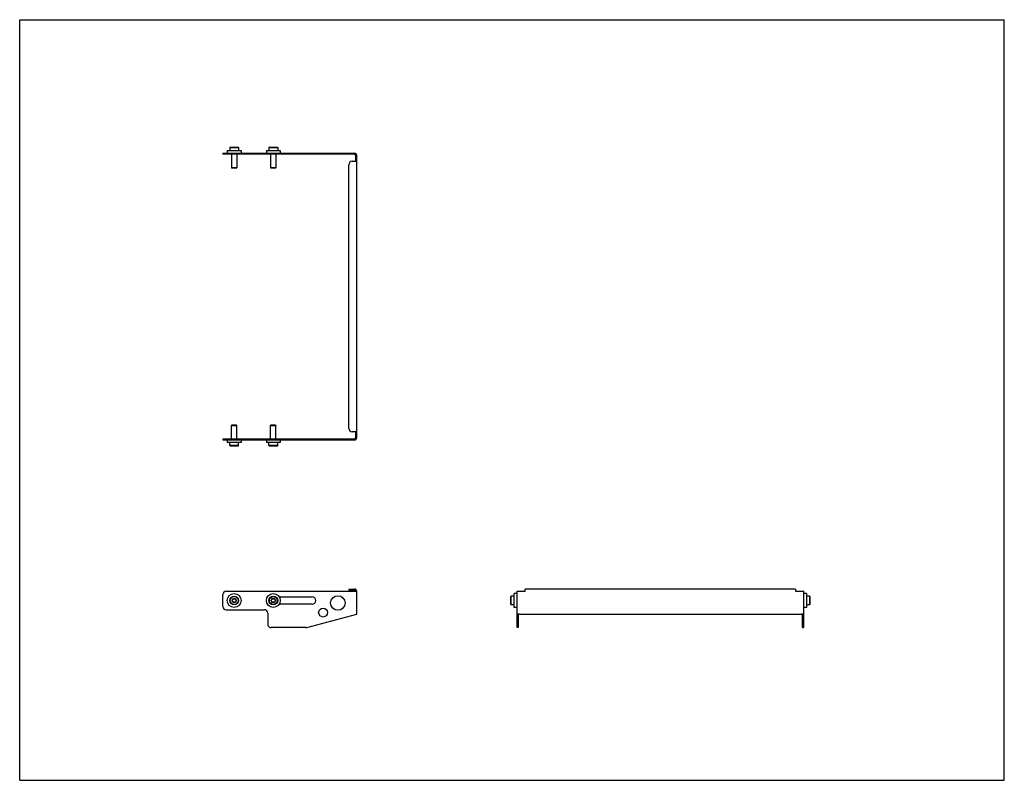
# Model space of a CAD drawing. Header units: inches. Extents: x 0 to 44, y 0 to 34.
import ezdxf

# ---------------------------------------------------------------- set-up
doc = ezdxf.new("R2010")
doc.units = ezdxf.units.IN
doc.header["$LTSCALE"] = 2.42
doc.header["$MEASUREMENT"] = 0
doc.layers.get('0').update_dxf_attribs({"linetype": 'CONTINUOUS'})
for name, color, linetype in [('207125_207125_12_BL0', 7, 'CONTINUOUS'), ('605279P_BL4', 7, 'CONTINUOUS'), ('605279P_BL5', 7, 'CONTINUOUS'), ('605279P_BL7', 7, 'CONTINUOUS'), ('605279P_BL8', 7, 'CONTINUOUS'), ('9506XXM_950620M_BL1', 7, 'CONTINUOUS'), ('9506XXM_950620M_BL2', 7, 'CONTINUOUS'), ('9506XXM_950620M_BL3', 7, 'CONTINUOUS'), ('9506XXM_950620M_BL6', 7, 'CONTINUOUS')]:
    doc.layers.add(name, color=color, linetype=linetype)

# ---------------------------------------------------------------- blocks, each defined once
blk = doc.blocks.new('207125_207125_12_BL0', base_point=(22.059, 17.427))
at = {"layer": '207125_207125_12_BL0', "color": 7, "linetype": 'CONTINUOUS'}
for p, q in [((9.083, 28.03), (9.083, 27.982)), ((9.083, 28.03), (14.963, 28.03)), ((14.963, 27.982), (9.083, 27.982)), ((15.011, 27.934), (15.011, 27.669)), ((15.059, 15.315), (15.059, 27.934)), ((14.709, 15.729), (14.709, 27.519)), ((14.859, 27.669), (15.059, 27.669)), ((15.059, 15.579), (14.859, 15.579)), ((15.011, 15.579), (15.011, 15.315)), ((9.083, 15.267), (14.963, 15.267)), ((9.083, 15.267), (9.083, 15.219)), ((9.083, 15.219), (14.963, 15.219)), ((9.233, 8.45), (15.059, 8.45)), ((14.709, 8.546), (14.963, 8.546)), ((14.709, 8.546), (14.709, 8.498)), ((14.963, 8.498), (14.709, 8.498)), ((15.059, 7.427), (15.059, 8.45)), ((22.224, 6.825), (22.224, 8.45)), ((22.224, 8.45), (22.584, 8.45)), ((22.584, 8.45), (22.584, 8.546)), ((34.674, 8.546), (22.584, 8.546)), ((34.674, 8.546), (34.674, 8.45)), ((34.674, 8.45), (35.035, 8.45)), ((35.035, 6.825), (35.035, 8.45)), ((9.083, 7.775), (9.083, 8.3)), ((11.67, 8.2), (13.07, 8.2)), ((9.233, 7.625), (10.934, 7.625)), ((13.07, 7.875), (11.67, 7.875)), ((11.084, 7.475), (11.084, 6.975)), ((12.828, 6.83), (15.059, 7.427)), ((22.272, 7.402), (22.272, 6.825)), ((22.32, 7.427), (34.939, 7.427)), ((34.939, 7.415), (22.32, 7.415)), ((34.987, 6.825), (34.987, 7.402)), ((12.789, 6.825), (11.234, 6.825)), ((22.272, 6.825), (22.224, 6.825)), ((34.987, 6.825), (35.035, 6.825))]:
    blk.add_line(p, q, dxfattribs=at)
for centre, radius in [((14.218, 7.927), 0.325), ((13.56, 7.5), 0.2)]:
    blk.add_circle(centre, radius, dxfattribs=at)
for centre, radius, start, end in [((14.963, 27.934), 0.096, 0, 90), ((14.963, 27.934), 0.048, 0, 90), ((14.859, 27.519), 0.15, 90, 180), ((14.859, 15.729), 0.15, 180, 270), ((14.963, 15.315), 0.096, 270, 360), ((14.963, 15.315), 0.048, 270, 360), ((9.233, 8.3), 0.15, 90, 180), ((14.963, 8.45), 0.096, 0, 90), ((14.963, 8.45), 0.048, 0, 90), ((11.67, 8.15), 0.05, 90, 176.5737), ((11.67, 7.925), 0.05, 183.2877, 270), ((13.07, 8.037), 0.163, 270, 90), ((9.233, 7.775), 0.15, 180, 270), ((10.934, 7.475), 0.15, 0, 90), ((11.234, 6.975), 0.15, 180, 270), ((12.789, 6.975), 0.15, 270, 285)]:
    blk.add_arc(centre, radius, start, end, dxfattribs=at)
for centre, major_axis, start_param, end_param in [((22.32, 7.402), (0.096, 0), 1.570796, 3.141593), ((22.32, 7.402), (0.048, 0), 1.570796, 3.141593), ((34.939, 7.402), (0.096, 0), 0, 1.570796), ((34.939, 7.402), (0.048, 0), 0, 1.570796)]:
    blk.add_ellipse(centre, major_axis=major_axis, ratio=0.267949, start_param=start_param, end_param=end_param, dxfattribs=at)
blk = doc.blocks.new('9506XXM_950620M_BL1', base_point=(9.583, 11.863))
at = {"layer": '9506XXM_950620M_BL1', "color": 7, "linetype": 'CONTINUOUS'}
for p, q in [((9.484, 15.886), (9.465, 15.866)), ((9.465, 15.866), (9.701, 15.866)), ((9.465, 15.267), (9.465, 15.866)), ((9.484, 15.886), (9.681, 15.886)), ((9.681, 15.886), (9.701, 15.866)), ((9.701, 15.267), (9.701, 15.866)), ((9.386, 14.961), (9.386, 15.099)), ((9.78, 14.961), (9.386, 14.961)), ((9.406, 14.941), (9.386, 14.961)), ((9.76, 14.941), (9.78, 14.961)), ((9.78, 14.961), (9.78, 15.099)), ((9.76, 14.941), (9.406, 14.941)), ((9.492, 8.037), (9.537, 8.116)), ((9.537, 7.958), (9.492, 8.037)), ((9.537, 8.116), (9.628, 8.116)), ((9.628, 7.958), (9.537, 7.958)), ((9.628, 8.116), (9.674, 8.037)), ((9.674, 8.037), (9.628, 7.958))]:
    blk.add_line(p, q, dxfattribs=at)
for radius in [0.197, 0.177, 0.0909]:
    blk.add_circle((9.583, 8.037), radius, dxfattribs=at)
blk = doc.blocks.new('9506XXM_950620M_BL2', base_point=(16.62, 11.863))
at = {"layer": '9506XXM_950620M_BL2', "color": 7, "linetype": 'CONTINUOUS'}
for p, q in [((11.234, 15.886), (11.215, 15.866)), ((11.215, 15.866), (11.451, 15.866)), ((11.215, 15.267), (11.215, 15.866)), ((11.234, 15.886), (11.431, 15.886)), ((11.431, 15.886), (11.451, 15.866)), ((11.451, 15.267), (11.451, 15.866)), ((11.136, 14.961), (11.136, 15.099)), ((11.53, 14.961), (11.136, 14.961)), ((11.156, 14.941), (11.136, 14.961)), ((11.51, 14.941), (11.53, 14.961)), ((11.53, 14.961), (11.53, 15.099)), ((11.51, 14.941), (11.156, 14.941)), ((11.242, 8.037), (11.287, 8.116)), ((11.287, 7.958), (11.242, 8.037)), ((11.287, 8.116), (11.378, 8.116)), ((11.378, 7.958), (11.287, 7.958)), ((11.378, 8.116), (11.424, 8.037)), ((11.424, 8.037), (11.378, 7.958)), ((21.966, 8.234), (21.946, 8.214)), ((21.946, 7.86), (21.946, 8.214)), ((21.966, 7.84), (21.966, 8.234)), ((22.104, 8.234), (21.966, 8.234)), ((21.966, 7.84), (21.946, 7.86)), ((22.104, 7.84), (21.966, 7.84))]:
    blk.add_line(p, q, dxfattribs=at)
for radius in [0.197, 0.177, 0.0909]:
    blk.add_circle((11.333, 8.037), radius, dxfattribs=at)
blk = doc.blocks.new('9506XXM_950620M_BL3', base_point=(9.583, 27.835))
at = {"layer": '9506XXM_950620M_BL3', "color": 7, "linetype": 'CONTINUOUS'}
for p, q in [((9.406, 28.307), (9.386, 28.287)), ((9.386, 28.287), (9.386, 28.15)), ((9.386, 28.287), (9.78, 28.287)), ((9.406, 28.307), (9.76, 28.307)), ((9.76, 28.307), (9.78, 28.287)), ((9.78, 28.287), (9.78, 28.15)), ((9.465, 27.982), (9.465, 27.382)), ((9.701, 27.982), (9.701, 27.382)), ((9.484, 27.362), (9.465, 27.382)), ((9.701, 27.382), (9.465, 27.382)), ((9.681, 27.362), (9.484, 27.362)), ((9.681, 27.362), (9.701, 27.382))]:
    blk.add_line(p, q, dxfattribs=at)
blk = doc.blocks.new('605279P_BL4', base_point=(16.623, 11.473))
at = {"layer": '605279P_BL4', "color": 7, "linetype": 'CONTINUOUS'}
for p, q in [((11.023, 15.219), (11.023, 15.099)), ((11.643, 15.099), (11.023, 15.099)), ((11.643, 15.219), (11.643, 15.099)), ((22.104, 7.727), (22.104, 8.347)), ((22.224, 8.347), (22.104, 8.347)), ((22.224, 7.727), (22.104, 7.727))]:
    blk.add_line(p, q, dxfattribs=at)
blk.add_circle((11.333, 8.037), 0.31, dxfattribs=at)
blk = doc.blocks.new('605279P_BL5', base_point=(9.583, 11.473))
at = {"layer": '605279P_BL5', "color": 7, "linetype": 'CONTINUOUS'}
for p, q in [((9.273, 15.219), (9.273, 15.099)), ((9.893, 15.099), (9.273, 15.099)), ((9.893, 15.219), (9.893, 15.099))]:
    blk.add_line(p, q, dxfattribs=at)
blk.add_circle((9.583, 8.037), 0.31, dxfattribs=at)
blk = doc.blocks.new('9506XXM_950620M_BL6', base_point=(23.224, 18.074))
at = {"layer": '9506XXM_950620M_BL6', "color": 7, "linetype": 'CONTINUOUS'}
for p, q in [((11.156, 28.307), (11.136, 28.287)), ((11.136, 28.287), (11.136, 28.15)), ((11.136, 28.287), (11.53, 28.287)), ((11.156, 28.307), (11.51, 28.307)), ((11.51, 28.307), (11.53, 28.287)), ((11.53, 28.287), (11.53, 28.15)), ((11.215, 27.982), (11.215, 27.382)), ((11.451, 27.982), (11.451, 27.382)), ((11.234, 27.362), (11.215, 27.382)), ((11.451, 27.382), (11.215, 27.382)), ((11.431, 27.362), (11.234, 27.362)), ((11.431, 27.362), (11.451, 27.382)), ((35.293, 8.234), (35.155, 8.234)), ((35.312, 8.214), (35.293, 8.234)), ((35.293, 8.234), (35.293, 7.84)), ((35.312, 8.214), (35.312, 7.86)), ((35.293, 7.84), (35.155, 7.84)), ((35.312, 7.86), (35.293, 7.84))]:
    blk.add_line(p, q, dxfattribs=at)
blk = doc.blocks.new('605279P_BL7', base_point=(9.583, 28.09))
at = {"layer": '605279P_BL7', "color": 7, "linetype": 'CONTINUOUS'}
for p, q in [((9.273, 28.15), (9.273, 28.03)), ((9.273, 28.15), (9.893, 28.15)), ((9.893, 28.15), (9.893, 28.03))]:
    blk.add_line(p, q, dxfattribs=at)
blk = doc.blocks.new('605279P_BL8', base_point=(23.089, 17.938))
at = {"layer": '605279P_BL8', "color": 7, "linetype": 'CONTINUOUS'}
for p, q in [((11.023, 28.15), (11.023, 28.03)), ((11.023, 28.15), (11.643, 28.15)), ((11.643, 28.15), (11.643, 28.03)), ((35.155, 8.347), (35.035, 8.347)), ((35.155, 8.347), (35.155, 7.727)), ((35.155, 7.727), (35.035, 7.727))]:
    blk.add_line(p, q, dxfattribs=at)

msp = doc.modelspace()

# ---------------------------------------------------------------- linework, layer by layer
at = {"color": 7, "linetype": 'CONTINUOUS'}
for p, q in [((0, 0), (0, 34)), ((0, 34), (44, 34)), ((44, 0), (44, 34)), ((0, 0), (44, 0))]:
    msp.add_line(p, q, dxfattribs=at)

# ---------------------------------------------------------------- block references
at = {"layer": '207125_207125_12_BL0'}
msp.add_blockref('207125_207125_12_BL0', (22.059, 17.427), dxfattribs=at)
at = {"layer": '605279P_BL4'}
msp.add_blockref('605279P_BL4', (16.623, 11.473), dxfattribs=at)
at = {"layer": '605279P_BL5'}
msp.add_blockref('605279P_BL5', (9.583, 11.473), dxfattribs=at)
at = {"layer": '605279P_BL7'}
msp.add_blockref('605279P_BL7', (9.583, 28.09), dxfattribs=at)
at = {"layer": '605279P_BL8'}
msp.add_blockref('605279P_BL8', (23.089, 17.938), dxfattribs=at)
at = {"layer": '9506XXM_950620M_BL1'}
msp.add_blockref('9506XXM_950620M_BL1', (9.583, 11.863), dxfattribs=at)
at = {"layer": '9506XXM_950620M_BL2'}
msp.add_blockref('9506XXM_950620M_BL2', (16.62, 11.863), dxfattribs=at)
at = {"layer": '9506XXM_950620M_BL3'}
msp.add_blockref('9506XXM_950620M_BL3', (9.583, 27.835), dxfattribs=at)
at = {"layer": '9506XXM_950620M_BL6'}
msp.add_blockref('9506XXM_950620M_BL6', (23.224, 18.074), dxfattribs=at)

doc.saveas('drawing.dxf')
